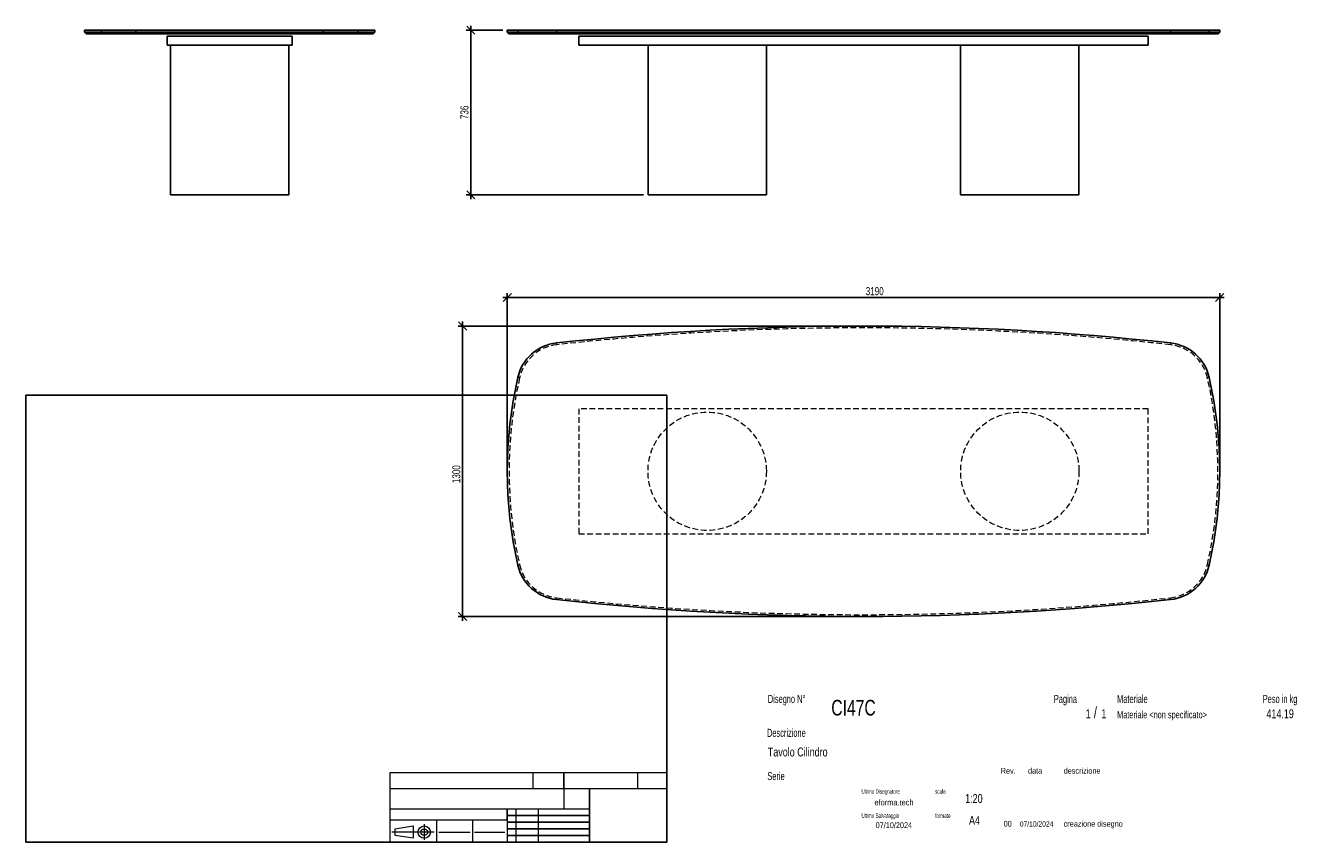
# Model space of a CAD drawing. Header units: millimetres. Extents: x 2 to 291, y 2 to 185.
import ezdxf

# ---------------------------------------------------------------- set-up
doc = ezdxf.new("R2010")
doc.units = ezdxf.units.MM
doc.linetypes.add('HIDDEN', pattern=[1.905, 1.27, -0.635])
doc.layers.add('FORMAT', color=7, linetype='Continuous')
doc.styles.add('SLDTEXTSTYLE0', font='TXT', dxfattribs={"width": 0.605})
doc.styles.add('SLDTEXTSTYLE1', font='TXT', dxfattribs={"width": 0.75})
doc.dimstyles.new('SLDDIMSTYLE0', dxfattribs={"dimtxt": 1.8, "dimasz": 1.8, "dimexe": 0, "dimexo": 0.0625, "dimgap": 0.45, "dimtad": 1, "dimlfac": 20, "dimrnd": 1e-09, "dimzin": 12, "dimdsep": 46, "dimtxsty": 'SLDTEXTSTYLE1', "dimblk1": 'OBLIQUE', "dimblk2": 'OBLIQUE', "dimsah": 1, "dimcen": 0.09, "dimadec": 0, "dimazin": 3, "dimtfac": 1, "dimtmove": 0, "dimatfit": 0, "dimldrblk": 'OBLIQUE', "dimfxl": 0, "dimfrac": 2, "dimtolj": 1, "dimtzin": 12, "dimarcsym": 0})

# ---------------------------------------------------------------- blocks, each defined once
blk = doc.blocks.new('_Oblique')
at = {"color": 0, "linetype": 'ByBlock', "lineweight": -2}
blk.add_line((-0.5, -0.5), (0.5, 0.5), dxfattribs=at)
blk = doc.blocks.new('_D')
at = {"layer": 'FORMAT', "color": 7}
for p, q in [((102.14, 184.19), (102.14, 185.19)), ((109.32, 184.19), (101.14, 184.19)), ((102.14, 184.19), (102.14, 147.39)), ((140.82, 147.39), (101.14, 147.39)), ((102.14, 147.39), (102.14, 146.39))]:
    blk.add_line(p, q, dxfattribs=at)
at = {"layer": 'FORMAT', "color": 7, "xscale": 1.8, "yscale": 1.8}
for p, rotation in [((102.14, 184.19), 270.0000000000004), ((102.14, 147.39), 90.0000000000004)]:
    blk.add_blockref('_Oblique', p, dxfattribs=dict(at, rotation=rotation))
at = {"layer": 'FORMAT', "color": 7, "insert": (99.82, 164.31), "char_height": 1.8, "attachment_point": 1, "rotation": 90, "style": 'SLDTEXTSTYLE1'}
blk.add_mtext('736', dxfattribs=at)
blk = doc.blocks.new('_D_1')
at = {"layer": 'FORMAT', "color": 7}
for p, q in [((100.32, 118.01), (100.32, 119.01)), ((189.07, 118.01), (99.32, 118.01)), ((100.32, 53.01), (100.32, 118.01)), ((189.07, 53.01), (99.32, 53.01)), ((100.32, 53.01), (100.32, 52.01))]:
    blk.add_line(p, q, dxfattribs=at)
at = {"layer": 'FORMAT', "color": 7, "xscale": 1.8, "yscale": 1.8}
for p, rotation in [((100.32, 118.01, 16.8), 270.0000000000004), ((100.32, 53.01, 16.8), 90.0000000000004)]:
    blk.add_blockref('_Oblique', p, dxfattribs=dict(at, rotation=rotation))
at = {"layer": 'FORMAT', "color": 7, "insert": (98, 82.85), "char_height": 1.8, "attachment_point": 1, "rotation": 90, "style": 'SLDTEXTSTYLE1'}
blk.add_mtext('1300', dxfattribs=at)
blk = doc.blocks.new('_D_2')
at = {"layer": 'FORMAT', "color": 7}
for p, q in [((110.32, 124.39), (109.32, 124.39)), ((110.32, 86.51), (110.32, 125.39)), ((110.32, 124.39), (269.82, 124.39)), ((269.82, 86.51), (269.82, 125.39)), ((269.82, 124.39), (270.82, 124.39))]:
    blk.add_line(p, q, dxfattribs=at)
at = {"layer": 'FORMAT', "color": 7, "xscale": 1.8, "yscale": 1.8}
blk.add_blockref('_Oblique', (110.32, 124.39, 16.8), dxfattribs=at)
at = {"layer": 'FORMAT', "color": 7, "xscale": 1.8, "yscale": 1.8, "rotation": 180.0000000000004}
blk.add_blockref('_Oblique', (269.82, 124.39, 16.8), dxfattribs=at)
at = {"layer": 'FORMAT', "color": 7, "insert": (190.57, 126.71), "char_height": 1.8, "attachment_point": 1, "style": 'SLDTEXTSTYLE1'}
blk.add_mtext('3190', dxfattribs=at)

msp = doc.modelspace()

# ---------------------------------------------------------------- linework, layer by layer
at = {"color": 7, "linetype": 'Continuous', "lineweight": 25}
for p, q in [((15.63897, 184.19439), (15.63897, 183.79439)), ((15.63897, 184.19439), (19.43198, 184.19439)), ((15.63897, 183.79439), (16.03897, 183.39439)), ((15.63897, 183.79439), (19.43198, 183.79439)), ((19.82955, 183.39439), (16.03897, 183.39439)), ((19.43198, 184.19439), (19.43198, 183.79439)), ((19.43198, 184.19439), (27.16332, 184.19439)), ((19.43198, 183.79439), (27.16332, 183.79439)), ((19.43198, 183.79439), (19.82955, 183.39439)), ((27.25164, 183.39439), (19.82955, 183.39439)), ((27.16332, 184.19439), (27.16332, 183.79439)), ((27.16332, 184.19439), (69.11462, 184.19439)), ((27.16332, 183.79439), (69.11462, 183.79439)), ((27.16332, 183.79439), (27.25164, 183.39439)), ((69.0263, 183.39439), (27.25164, 183.39439)), ((34.13897, 180.89439), (34.13897, 182.89439)), ((34.13897, 182.89439), (62.13897, 182.89439)), ((62.13897, 180.89439), (62.13897, 182.89439)), ((69.11462, 183.79439), (69.0263, 183.39439)), ((76.44839, 183.39439), (69.0263, 183.39439)), ((69.11462, 184.19439), (69.11462, 183.79439)), ((69.11462, 184.19439), (76.84597, 184.19439)), ((69.11462, 183.79439), (76.84597, 183.79439)), ((76.84597, 183.79439), (76.44839, 183.39439)), ((80.23897, 183.39439), (76.44839, 183.39439)), ((76.84597, 184.19439), (76.84597, 183.79439)), ((76.84597, 184.19439), (80.63897, 184.19439)), ((76.84597, 183.79439), (80.63897, 183.79439)), ((80.23897, 183.39439), (80.63897, 183.79439)), ((80.63897, 183.79439), (80.63897, 184.19439)), ((110.32053, 184.19439), (110.32053, 183.79439)), ((110.32053, 184.19439), (112.66514, 184.19439)), ((110.32053, 183.79439), (110.72053, 183.39439)), ((110.32053, 183.79439), (112.66514, 183.79439)), ((113.05526, 183.39439), (110.72053, 183.39439)), ((112.66514, 184.19439), (112.66514, 183.79439)), ((112.66514, 184.19439), (121.3183, 184.19439)), ((113.05526, 183.39439), (112.66514, 183.79439)), ((112.66514, 183.79439), (121.3183, 183.79439)), ((121.3623, 183.39439), (113.05526, 183.39439)), ((121.3183, 184.19439), (121.3183, 183.79439)), ((121.3183, 184.19439), (258.82276, 184.19439)), ((121.3183, 183.79439), (258.82276, 183.79439)), ((121.3623, 183.39439), (121.3183, 183.79439)), ((258.77876, 183.39439), (121.3623, 183.39439)), ((126.32053, 180.89439), (126.32053, 182.89439)), ((126.32053, 182.89439), (253.82053, 182.89439)), ((253.82053, 180.89439), (253.82053, 182.89439)), ((258.82276, 183.79439), (258.77876, 183.39439)), ((267.0858, 183.39439), (258.77876, 183.39439)), ((258.82276, 184.19439), (258.82276, 183.79439)), ((258.82276, 184.19439), (267.47593, 184.19439)), ((258.82276, 183.79439), (267.47593, 183.79439)), ((267.47593, 183.79439), (267.0858, 183.39439)), ((269.42053, 183.39439), (267.0858, 183.39439)), ((267.47593, 184.19439), (267.47593, 183.79439)), ((267.47593, 184.19439), (269.82053, 184.19439)), ((267.47593, 183.79439), (269.82053, 183.79439)), ((269.42053, 183.39439), (269.82053, 183.79439)), ((269.82053, 183.79439), (269.82053, 184.19439)), ((34.13897, 180.89439), (62.13897, 180.89439)), ((34.88897, 180.89439), (34.88897, 147.39439)), ((61.38897, 147.39439), (61.38897, 180.89439)), ((126.32053, 180.89439), (253.82053, 180.89439)), ((141.82053, 180.89439), (141.82053, 147.39439)), ((168.32053, 147.39439), (168.32053, 180.89439)), ((211.82053, 180.89439), (211.82053, 147.39439)), ((238.32053, 147.39439), (238.32053, 180.89439)), ((34.88897, 147.39439), (61.38897, 147.39439)), ((141.82053, 147.39439), (155.07053, 147.39439)), ((155.07053, 147.39439), (168.32053, 147.39439)), ((211.82053, 147.39439), (225.07053, 147.39439)), ((225.07053, 147.39439), (238.32053, 147.39439))]:
    msp.add_line(p, q, dxfattribs=at)
at = {"color": 7, "linetype": 'HIDDEN', "lineweight": 18}
for p, q in [((121.3623, 113.81632), (121.3183, 114.21389)), ((258.82276, 114.21389), (258.77876, 113.81632)), ((113.05526, 106.39423), (112.66514, 106.48255)), ((267.47593, 106.48255), (267.0858, 106.39423)), ((253.82053, 99.5069), (126.32053, 99.5069)), ((126.32053, 99.5069), (126.32053, 71.5069)), ((253.82053, 71.5069), (253.82053, 99.5069)), ((126.32053, 71.5069), (253.82053, 71.5069)), ((113.05526, 64.61957), (112.66514, 64.53125)), ((267.47593, 64.53125), (267.0858, 64.61957)), ((121.3623, 57.19748), (121.3183, 56.7999)), ((258.82276, 56.7999), (258.77876, 57.19748))]:
    msp.add_line(p, q, dxfattribs=at)
for centre in [(155.07053, 85.5069), (225.07053, 85.5069)]:
    msp.add_circle(centre, 13.25, dxfattribs=at)
at = {"color": 7, "linetype": 'Continuous', "lineweight": 25}
for centre, radius, start, end in [((190.07053, -506.9931), 625, 83.68447861, 96.31552139), ((122.41834, 104.27458), 10, 96.3155214, 167.2441938), ((257.72273, 104.27458), 10, 12.7558062, 83.6844786), ((205.32053, 85.5069), 95, 167.2441938, 192.7558062), ((174.82053, 85.5069), 95, 347.2441938, 12.7558062), ((122.41834, 66.73922), 10, 192.7558062, 263.6844786), ((257.72273, 66.73922), 10, 276.3155214, 347.2441938), ((190.07053, 678.0069), 625, 263.68447861, 276.31552139)]:
    msp.add_arc(centre, radius, start, end, dxfattribs=at)
at = {"color": 7, "linetype": 'HIDDEN', "lineweight": 18}
for centre, radius, start, end in [((190.07053, -506.9931), 624.6, 83.68447861, 96.31552139), ((122.41834, 104.27458), 9.6, 96.3155214, 167.2441938), ((257.72273, 104.27458), 9.6, 12.7558062, 83.6844786), ((205.32053, 85.5069), 94.6, 167.2441938, 192.7558062), ((174.82053, 85.5069), 94.6, 347.2441938, 12.7558062), ((122.41834, 66.73922), 9.6, 192.7558062, 263.6844786), ((257.72273, 66.73922), 9.6, 276.3155214, 347.2441938), ((190.07053, 678.0069), 624.6, 263.68447861, 276.31552139)]:
    msp.add_arc(centre, radius, start, end, dxfattribs=at)
at = {"layer": 'FORMAT', "color": 251, "true_color": 0x484848}
for p, q in [((2.5, 102.5), (146, 102.5)), ((2.5, 102.5), (2.5, 2.5)), ((146, 102.5), (146, 2.5)), ((2.5, 2.5), (146, 2.5))]:
    msp.add_line(p, q, dxfattribs=at)
at = {"layer": 'FORMAT', "color": 251, "lineweight": 18, "true_color": 0x484848}
for p, q in [((146, 18), (84, 18)), ((84, 18), (84, 2.5)), ((116, 18), (116, 14.5)), ((139.5, 18), (139.5, 14.5)), ((84, 14.5), (146, 14.5)), ((84, 10), (123, 10)), ((112.25, 10), (112.25, 2.5)), ((117.25, 10), (117.25, 2.5)), ((123, 10), (128.75, 10)), ((84, 7.5), (110.25, 7.5)), ((85.22616, 5.51421), (89.22616, 6.13921)), ((89.22616, 6.13921), (89.22616, 3.38921)), ((91.73012, 6.52038), (91.73012, 3.03025)), ((94.5, 7.5), (94.5, 2.5)), ((102.5, 7.5), (102.5, 2.5)), ((110.25, 7.5), (110.25, 2.5)), ((93.94146, 4.76421), (84.44672, 4.76421)), ((85.22616, 4.01421), (85.22616, 5.51421)), ((89.22616, 3.38921), (85.22616, 4.01421)), ((95, 4.75), (102, 4.75)), ((103, 4.75), (109.75, 4.75))]:
    msp.add_line(p, q, dxfattribs=at)
at = {"layer": 'FORMAT', "color": 7}
for p, q in [((123, 14.5), (123, 18)), ((128.75, 10), (128.75, 14.5)), ((110.25, 7.5), (110.25, 10)), ((128.75, 2.5), (128.75, 10)), ((110.25, 8.5), (128.75, 8.5)), ((110.25, 7), (128.75, 7)), ((110.25, 5.5), (128.75, 5.5)), ((110.25, 4), (128.75, 4)), ((110.25, 2.5), (128.75, 2.5))]:
    msp.add_line(p, q, dxfattribs=at)
at = {"layer": 'FORMAT', "color": 7, "lineweight": 18}
msp.add_line((123, 14.5), (123, 10), dxfattribs=at)
at = {"layer": 'FORMAT', "color": 251, "lineweight": 18, "true_color": 0x484848}
for radius in [1.375, 0.75]:
    msp.add_circle((91.73012, 4.76421), radius, dxfattribs=at)

# ---------------------------------------------------------------- texts
at = {"color": 18, "linetype": 'Continuous', "lineweight": 0, "true_color": 0x060606, "insert": (280.29073, 32.24796), "char_height": 2, "attachment_point": 1, "style": 'SLDTEXTSTYLE1'}
msp.add_mtext('414.19', dxfattribs=at)
at = {"layer": 'FORMAT', "color": 18, "true_color": 0x060606}
for s, insert, char_height, attachment_point, style in [('Disegno N°', (168.65209, 35.46055), 1.8, 1, 'SLDTEXTSTYLE0'), ('Pagina', (232.68578, 35.4642), 1.8, 1, 'SLDTEXTSTYLE0'), ('Materiale', (246.84637, 35.4642), 1.8, 1, 'SLDTEXTSTYLE0'), ('Peso in kg', (279.45834, 35.4642), 1.8, 1, 'SLDTEXTSTYLE0'), ('CI47C', (182.85785, 34.35127), 3.5, 1, 'SLDTEXTSTYLE1'), ('1', (239.82456, 32.24796), 2, 1, 'SLDTEXTSTYLE1'), ('/', (241.64155, 32.74597), 2.5, 1, 'SLDTEXTSTYLE1'), ('1', (243.32047, 32.24796), 2, 1, 'SLDTEXTSTYLE1'), ('Materiale <non specificato>', (246.84637, 31.8349), 1.5875, 1, 'SLDTEXTSTYLE1'), ('Descrizione', (168.45959, 27.87301), 1.8, 1, 'SLDTEXTSTYLE0'), ('Tavolo Cilindro', (168.65209, 23.69153), 2, 1, 'SLDTEXTSTYLE1'), ('Serie', (168.54671, 18.20074), 1.8, 1, 'SLDTEXTSTYLE0'), ('Rev.', (220.80434, 19.14061), 1.3, 1, 'SLDTEXTSTYLE1'), ('data', (226.90583, 19.14061), 1.3, 1, 'SLDTEXTSTYLE1'), ('descrizione', (234.88928, 19.14061), 1.3, 1, 'SLDTEXTSTYLE1'), ('Ultimo Disegnatore', (189.61829, 14.3444), 1, 1, 'SLDTEXTSTYLE0'), ('scala', (206.10636, 14.3444), 1, 1, 'SLDTEXTSTYLE0'), ('1:20', (212.8317, 13.28812), 2, 1, 'SLDTEXTSTYLE1'), ('Ultimo Salvataggio', (189.61829, 8.93841), 1, 1, 'SLDTEXTSTYLE0'), ('formato', (206.10636, 8.93841), 1, 1, 'SLDTEXTSTYLE0'), ('07/10/2024', (196.86819, 6.95548), 1.3, 2, 'SLDTEXTSTYLE1'), ('A4', (213.69281, 8.39825), 2, 1, 'SLDTEXTSTYLE1'), ('00', (221.45534, 7.2775), 1.3, 1, 'SLDTEXTSTYLE1'), ('07/10/2024', (225.06555, 7.1779), 1.2, 1, 'SLDTEXTSTYLE1'), ('creazione disegno', (234.88928, 7.2775), 1.3, 1, 'SLDTEXTSTYLE1')]:
    msp.add_mtext(s, dxfattribs=dict(at, insert=insert, char_height=char_height, attachment_point=attachment_point, style=style))
at = {"layer": 'FORMAT', "color": 18, "true_color": 0x020202, "insert": (196.90354, 12.06285), "char_height": 1.3229167, "attachment_point": 2, "style": 'SLDTEXTSTYLE1'}
msp.add_mtext('eforma.tech', dxfattribs=at)

# ---------------------------------------------------------------- dimensions: what is measured, and where the dimension line sits
at = {"layer": 'FORMAT', "color": 7}
for base, p1, p2, picture, middle in [((102.14001, 147.39439), (110.32053, 184.19439), (141.82053, 147.39439), '_D', (102.14001, 166.3079)), ((100.32053, 118.0069), (190.07053, 53.0069), (190.07053, 118.0069), '_D_1', (100.32053, 85.50798))]:
    dim = msp.add_linear_dim(base=base, p1=p1, p2=p2, angle=90, dimstyle='SLDDIMSTYLE0', dxfattribs=at)
    dim.commit()
    dim.dimension.update_dxf_attribs({"geometry": picture, "text_midpoint": middle, "dimtype": 160})
dim = msp.add_linear_dim(base=(269.82053, 124.38735), p1=(110.32053, 85.5069), p2=(269.82053, 85.5069), dimstyle='SLDDIMSTYLE0', dxfattribs=at)
dim.commit()
dim.dimension.update_dxf_attribs({"geometry": '_D_2', "text_midpoint": (193.23234, 124.38735), "dimtype": 160})

doc.saveas('drawing.dxf')
